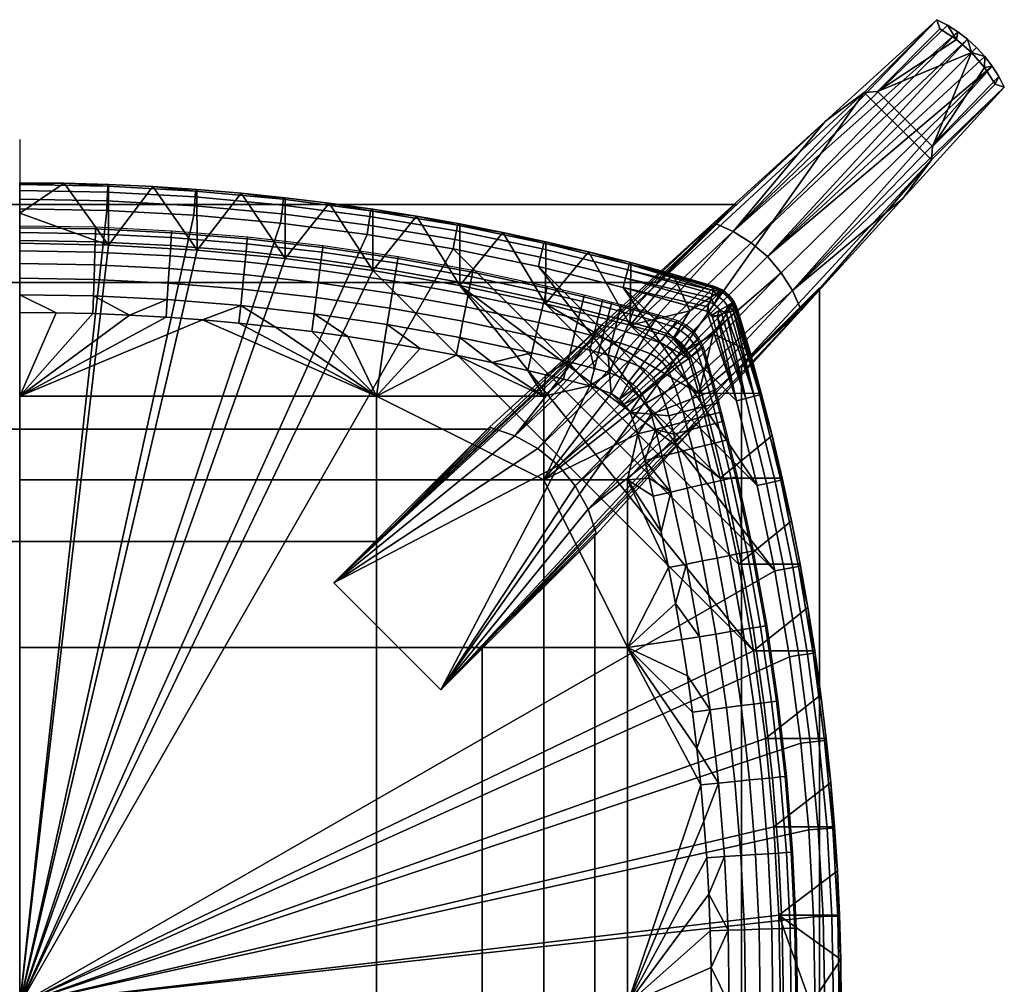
# Model space of a CAD drawing. Header units: millimetres. Extents: x -228 to 228, y -228 to 228.
# Tile 8 of 8: x 0 to 228, y 5 to 228. Entities that reach past the tile are written whole.
import ezdxf

# ---------------------------------------------------------------- set-up
doc = ezdxf.new("R2010")
doc.units = ezdxf.units.MM
doc.header["$MEASUREMENT"] = 0
for name, color, linetype in [('deska', 31, 'Continuous'), ('osy', 6, 'Continuous'), ('podnoz', 31, 'Continuous'), ('sedak', 140, 'Continuous')]:
    doc.layers.add(name, color=color, linetype=linetype)

msp = doc.modelspace()

# ---------------------------------------------------------------- linework, layer by layer
at = {"layer": 'osy'}
msp.add_lwpolyline([(0, 200), (0, -200)], dxfattribs=at)

# ---------------------------------------------------------------- meshes
at = {"layer": 'deska'}
mesh = msp.add_polyface(dxfattribs=at)
corners = [(20.53, 175.61, 730), (30.78, 189.14, 744), (41.02, 174.43, 730), (51.22, 187.61, 744), (61.42, 172.47, 730), (0, 183, 737), (0, 176, 730), (41.01, 188.47, 744), (61.41, 186.56, 744), (10.27, 189.9, 744), (20.53, 189.62, 744), (0, 190, 744), (71.56, 185.32, 744), (40.6, 186.74, 756.24), (40.7, 188.07, 754.21), (20.36, 189.2, 754.21), (20.31, 187.87, 756.24), (40.45, 184.71, 757.58), (20.24, 185.84, 757.58), (60.83, 184.85, 756.24), (60.98, 186.18, 754.21), (60.6, 182.83, 757.58), (10.27, 189.9, 752), (0, 190, 752), (0, 189.58, 754.21), (20.53, 189.62, 752), (30.78, 189.14, 752), (41.01, 188.47, 752), (51.22, 187.61, 752), (61.41, 186.56, 752), (81.17, 183.55, 754.21), (71.56, 185.32, 752), (0, 188.25, 756.24), (0, 186.21, 757.58), (0, 184, 758), (20.16, 183.63, 758), (40.28, 182.51, 758), (60.36, 180.64, 758), (10.27, 189.9, 744), (0, 190, 744), (30.78, 189.14, 744), (20.53, 189.62, 744), (51.22, 187.61, 744), (41.01, 188.47, 744), (71.56, 185.32, 744), (61.41, 186.56, 744)]
mesh.append_faces([[corners[k] for k in face] for face in [(0, 1, 2, 2), (3, 4, 2, 2), (5, 0, 6, 6), (2, 7, 3, 3), (7, 2, 1, 1), (4, 3, 8, 8), (9, 10, 0, 0), (1, 0, 10, 10), (9, 5, 11, 11), (8, 12, 4, 4), (9, 0, 5, 5), (13, 14, 15, 16), (17, 13, 16, 18), (19, 20, 14, 13), (21, 19, 13, 17), (22, 23, 24, 24), (15, 25, 22, 22), (14, 26, 25, 15), (27, 26, 14, 14), (15, 22, 24, 24), (20, 28, 27, 14), (20, 29, 28, 28), (30, 31, 29, 20), (32, 16, 15, 24), (16, 32, 33, 18), (34, 35, 18, 33), (21, 17, 36, 37), (17, 18, 35, 36), (23, 22, 38, 39), (25, 26, 40, 41), (22, 25, 41, 38), (27, 28, 42, 43), (29, 31, 44, 45), (28, 29, 45, 42), (26, 27, 43, 40)]])
mesh = msp.add_polyface(dxfattribs=at)
corners = [(61.42, 172.47, 730), (71.56, 185.32, 744), (81.68, 169.74, 730), (91.76, 182.29, 744), (101.77, 166.25, 730), (121.64, 162.02, 730), (111.76, 178.53, 744), (121.68, 176.37, 744), (101.78, 180.5, 744), (81.68, 183.9, 744), (80.98, 182.23, 756.24), (81.17, 183.55, 754.21), (60.98, 186.18, 754.21), (60.83, 184.85, 756.24), (80.67, 180.21, 757.58), (60.6, 182.83, 757.58), (101.01, 178.86, 756.24), (101.26, 180.17, 754.21), (100.64, 176.86, 757.58), (120.91, 174.75, 756.24), (121.2, 176.05, 754.21), (120.46, 172.76, 757.58), (140.64, 169.9, 756.24), (140.98, 171.19, 754.21), (140.12, 167.93, 757.58), (71.56, 185.32, 752), (81.68, 183.9, 752), (60.36, 180.64, 758), (80.35, 178.03, 758), (100.23, 174.69, 758), (91.76, 182.29, 752), (101.78, 180.5, 752), (111.76, 178.53, 752), (121.68, 176.37, 752), (131.54, 174.04, 752), (141.33, 171.53, 752), (119.97, 170.61, 758), (81.68, 183.9, 744), (71.56, 185.32, 744), (91.76, 182.29, 744), (111.76, 178.53, 744), (101.78, 180.5, 744), (131.54, 174.04, 744), (121.68, 176.37, 744), (141.33, 171.53, 744)]
mesh.append_faces([[corners[k] for k in face] for face in [(0, 1, 2, 2), (2, 3, 4, 4), (5, 6, 7, 7), (4, 8, 6, 6), (1, 9, 2, 2), (8, 4, 3, 3), (9, 3, 2, 2), (10, 11, 12, 13), (14, 10, 13, 15), (16, 17, 11, 10), (18, 16, 10, 14), (19, 20, 17, 16), (21, 19, 16, 18), (22, 23, 20, 19), (24, 22, 19, 21), (25, 11, 26, 26), (14, 15, 27, 28), (28, 29, 18, 14), (26, 11, 30, 30), (17, 31, 30, 30), (17, 32, 31, 31), (17, 20, 32, 32), (33, 32, 20, 20), (34, 33, 20, 20), (23, 35, 34, 34), (20, 23, 34, 34), (21, 18, 29, 36), (17, 30, 11, 11), (37, 38, 25, 26), (26, 30, 39, 37), (31, 32, 40, 41), (30, 31, 41, 39), (33, 34, 42, 43), (34, 35, 44, 42), (32, 33, 43, 40)]])
mesh = msp.add_polyface(dxfattribs=at)
corners = [(0, 0, 758), (183.63, 20.15, 758), (182.51, 40.28, 758), (184, 0, 758), (180.64, 60.36, 758), (178.03, 80.35, 758), (174.69, 100.23, 758), (170.61, 119.97, 758), (119.97, 170.61, 758), (165.8, 139.55, 758), (139.55, 165.8, 758), (100.23, 174.69, 758), (80.35, 178.03, 758), (60.36, 180.64, 758), (40.28, 182.51, 758), (20.16, 183.63, 758), (0, 184, 758), (160.39, 155.01, 737), (157.06, 141.24, 730), (154.78, 149.33, 730), (172.47, 61.42, 730), (174.43, 41.02, 730), (0, 0, 730), (101.77, 166.25, 730), (166.25, 101.77, 730), (169.74, 81.68, 730), (175.61, 20.53, 730), (141.24, 157.06, 730), (154.78, 149.33, 730), (157.06, 141.24, 730), (162.02, 121.64, 730), (121.64, 162.02, 730), (154, 151.14, 730), (151.14, 154, 730), (176, 0, 730), (149.33, 154.78, 730), (81.68, 169.74, 730), (61.42, 172.47, 730), (41.02, 174.43, 730), (20.53, 175.61, 730), (0, 176, 730), (154, 151.14, 730)]
mesh.append_faces([[corners[k] for k in face] for face in [(0, 1, 2, 2), (0, 3, 1, 1), (4, 5, 0, 0), (0, 5, 6, 6), (6, 7, 8, 8), (0, 2, 4, 4), (7, 9, 10, 10), (10, 8, 7, 7), (8, 11, 6, 6), (0, 6, 11, 11), (12, 13, 0, 0), (0, 11, 12, 12), (14, 15, 0, 0), (0, 13, 14, 14), (15, 16, 0, 0), (17, 18, 19, 19), (20, 21, 22, 22), (23, 24, 25, 25), (22, 25, 20, 20), (26, 22, 21, 21), (27, 28, 29, 29), (29, 30, 31, 31), (32, 28, 33, 33), (24, 23, 30, 30), (22, 26, 34, 34), (35, 33, 28, 28), (27, 35, 28, 28), (36, 25, 22, 22), (36, 22, 37, 37), (36, 23, 25, 25), (38, 22, 39, 39), (22, 38, 37, 37), (39, 22, 40, 40), (19, 41, 17, 17)]])
mesh = msp.add_polyface(dxfattribs=at)
corners = [(101.77, 166.25, 730), (111.76, 178.53, 744), (121.64, 162.02, 730), (121.68, 176.37, 744), (131.54, 174.04, 744), (155.01, 160.39, 737), (149.33, 154.78, 730), (141.24, 157.06, 730), (151.05, 168.85, 744), (141.33, 171.53, 744), (160.69, 166, 744), (160.27, 158.94, 758), (159.77, 159.77, 758), (158.94, 160.27, 758), (159.38, 160.07, 758), (139.55, 165.8, 758), (165.8, 139.55, 758), (152.75, 152.75, 730), (154, 151.14, 730), (151.14, 154, 730), (141.24, 157.06, 730), (157.06, 141.24, 730), (121.64, 162.02, 730), (162.02, 121.64, 730), (101.77, 166.25, 730), (159.26, 161.31, 757.9), (140.98, 171.19, 754.21), (151.05, 168.85, 752), (141.33, 171.53, 752), (160.66, 165.91, 753.09), (160.69, 166, 752), (160.57, 165.6, 754.21), (160.4, 165.07, 755.28), (119.97, 170.61, 758), (140.12, 167.93, 757.58), (120.46, 172.76, 757.58), (159.9, 163.41, 757.02), (160.18, 164.32, 756.24), (140.64, 169.9, 756.24), (159.58, 162.38, 757.58), (164.01, 164.01, 744), (152.75, 152.75, 730), (151.14, 154, 730), (162.45, 165.22, 744), (165.23, 162.45, 744), (154, 151.14, 730), (151.05, 168.85, 744), (141.33, 171.53, 744), (160.69, 166, 748), (160.69, 166, 744)]
mesh.append_faces([[corners[k] for k in face] for face in [(0, 1, 2, 2), (3, 4, 2, 2), (5, 6, 7, 7), (8, 5, 7, 7), (9, 8, 7, 7), (8, 10, 5, 5), (4, 9, 7, 7), (4, 7, 2, 2), (11, 12, 13, 13), (13, 12, 14, 14), (15, 16, 13, 13), (17, 18, 19, 19), (20, 21, 22, 22), (22, 23, 24, 24), (14, 25, 13, 13), (26, 27, 28, 28), (26, 29, 27, 27), (30, 27, 29, 29), (26, 31, 29, 29), (26, 32, 31, 31), (33, 15, 34, 35), (34, 36, 37, 38), (36, 34, 39, 39), (15, 25, 39, 34), (15, 13, 25, 25), (32, 38, 37, 37), (32, 26, 38, 38), (40, 41, 42, 43), (44, 45, 41, 40), (43, 42, 5, 5), (6, 5, 42, 42), (28, 27, 46, 47), (48, 27, 30, 30), (48, 49, 46, 46), (48, 46, 27, 27)]])
mesh = msp.add_polyface(dxfattribs=at)
corners = [(162.76, 162.76, 756.24), (163.7, 161.57, 756.24), (164.85, 162.26, 754.21), (163.71, 163.71, 754.21), (161.33, 161.33, 757.58), (161.96, 160.52, 757.58), (161.57, 163.7, 756.24), (162.26, 164.85, 754.21), (160.52, 161.96, 757.58), (165.07, 160.4, 755.28), (165.6, 160.57, 754.21), (165.91, 160.66, 753.09), (165.66, 161.61, 752), (165.21, 162.47, 752), (164.66, 163.28, 752), (164.01, 164.01, 752), (163.28, 164.66, 752), (162.47, 165.21, 752), (161.61, 165.66, 752), (160.66, 165.91, 753.09), (160.69, 166, 752), (160.57, 165.6, 754.21), (160.4, 165.07, 755.28), (160.18, 164.32, 756.24), (159.9, 163.41, 757.02), (159.38, 160.07, 758), (159.58, 162.38, 757.58), (159.26, 161.31, 757.9), (166, 160.69, 748), (166, 160.69, 744), (165.23, 162.45, 744), (164.01, 164.01, 744), (162.45, 165.22, 744), (160.69, 166, 748), (160.69, 166, 744), (162.45, 165.22, 744), (155.01, 160.39, 737), (160.69, 166, 744)]
mesh.append_faces([[corners[k] for k in face] for face in [(0, 1, 2, 3), (4, 5, 1, 0), (6, 0, 3, 7), (8, 4, 0, 6), (2, 9, 10, 10), (10, 11, 2, 2), (2, 12, 13, 13), (3, 2, 13, 14), (15, 3, 14, 14), (1, 9, 2, 2), (11, 12, 2, 2), (7, 3, 16, 17), (18, 7, 17, 17), (19, 18, 20, 20), (19, 21, 7, 7), (21, 22, 7, 7), (19, 7, 18, 18), (6, 7, 22, 22), (8, 6, 23, 24), (25, 8, 26, 27), (8, 24, 26, 26), (23, 6, 22, 22), (3, 15, 16, 16), (28, 29, 30, 30), (12, 28, 30, 30), (31, 14, 13, 30), (18, 32, 33, 33), (32, 34, 33, 33), (32, 17, 16, 31), (30, 13, 12, 12), (31, 15, 14, 14), (33, 20, 18, 18), (32, 18, 17, 17), (31, 16, 15, 15), (35, 36, 37, 37)]])
mesh = msp.add_polyface(dxfattribs=at)
corners = [(165.91, 160.66, 753.09), (168.85, 151.05, 752), (166, 160.69, 752), (171.19, 140.98, 754.21), (171.53, 141.33, 752), (165.6, 160.57, 754.21), (165.07, 160.4, 755.28), (169.9, 140.64, 756.24), (164.32, 160.18, 756.24), (163.41, 159.9, 757.02), (167.93, 140.12, 757.58), (162.38, 159.58, 757.58), (161.31, 159.26, 757.9), (165.8, 139.55, 758), (160.27, 158.94, 758), (158.94, 160.27, 758), (160.07, 159.38, 758), (159.77, 159.77, 758), (166, 160.69, 748), (171.53, 141.33, 744), (168.85, 151.05, 744), (166, 160.69, 744), (168.85, 151.05, 744), (160.39, 155.01, 737), (166, 160.69, 744), (171.53, 141.33, 744), (157.06, 141.24, 730), (165.66, 161.61, 752), (163.7, 161.57, 756.24), (161.96, 160.52, 757.58), (161.33, 161.33, 757.58), (160.52, 161.96, 757.58), (159.38, 160.07, 758), (165.23, 162.45, 744), (154, 151.14, 730)]
mesh.append_faces([[corners[k] for k in face] for face in [(0, 1, 2, 2), (3, 4, 1, 1), (5, 3, 0, 0), (1, 0, 3, 3), (3, 5, 6, 6), (7, 6, 8, 8), (7, 8, 9, 9), (10, 11, 12, 12), (13, 12, 14, 14), (11, 10, 9, 9), (9, 10, 7, 7), (12, 13, 10, 10), (7, 3, 6, 6), (13, 14, 15, 15), (16, 17, 14, 14), (18, 2, 1, 1), (1, 4, 19, 20), (20, 21, 18, 18), (1, 20, 18, 18), (22, 23, 24, 24), (22, 25, 26, 26), (23, 22, 26, 26), (27, 0, 2, 2), (28, 9, 8, 8), (29, 12, 11, 11), (11, 9, 29, 29), (29, 16, 12, 12), (12, 16, 14, 14), (16, 29, 30, 17), (28, 29, 9, 9), (28, 8, 6, 6), (17, 30, 31, 32), (18, 27, 2, 2), (33, 24, 23, 23), (34, 33, 23, 23)]])
mesh = msp.add_polyface(dxfattribs=at)
corners = [(174.75, 120.91, 756.24), (176.05, 121.2, 754.21), (171.19, 140.98, 754.21), (169.9, 140.64, 756.24), (172.76, 120.46, 757.58), (167.93, 140.12, 757.58), (178.86, 101.01, 756.24), (180.17, 101.26, 754.21), (176.86, 100.64, 757.58), (182.23, 80.98, 756.24), (183.55, 81.17, 754.21), (180.21, 80.68, 757.58), (184.85, 60.83, 756.24), (186.18, 60.98, 754.21), (182.83, 60.6, 757.58), (174.04, 131.54, 752), (171.53, 141.33, 752), (176.37, 121.68, 752), (178.53, 111.76, 752), (180.5, 101.78, 752), (182.29, 91.76, 752), (165.8, 139.55, 758), (170.61, 119.97, 758), (174.69, 100.23, 758), (178.03, 80.35, 758), (183.9, 81.68, 752), (185.32, 71.56, 752), (180.64, 60.36, 758), (174.04, 131.54, 744), (171.53, 141.33, 744), (178.53, 111.76, 744), (176.37, 121.68, 744), (182.29, 91.76, 744), (180.5, 101.78, 744), (183.9, 81.68, 744), (185.32, 71.56, 744), (162.02, 121.64, 730), (157.06, 141.24, 730), (171.53, 141.33, 744), (174.04, 131.54, 744), (166.25, 101.77, 730), (176.37, 121.68, 744), (178.53, 111.76, 744), (169.74, 81.68, 730), (180.5, 101.78, 744), (182.29, 91.76, 744), (172.47, 61.42, 730), (183.9, 81.68, 744), (185.32, 71.56, 744)]
mesh.append_faces([[corners[k] for k in face] for face in [(0, 1, 2, 3), (4, 0, 3, 5), (6, 7, 1, 0), (8, 6, 0, 4), (9, 10, 7, 6), (11, 9, 6, 8), (12, 13, 10, 9), (14, 12, 9, 11), (2, 15, 16, 16), (1, 17, 15, 15), (1, 18, 17, 17), (7, 19, 18, 1), (20, 19, 7, 7), (2, 1, 15, 15), (4, 5, 21, 22), (8, 4, 22, 23), (23, 24, 11, 8), (10, 25, 20, 20), (10, 26, 25, 25), (14, 11, 24, 27), (10, 20, 7, 7), (16, 15, 28, 29), (17, 18, 30, 31), (19, 20, 32, 33), (18, 19, 33, 30), (15, 17, 31, 28), (20, 25, 34, 32), (25, 26, 35, 34), (36, 37, 38, 39), (40, 36, 41, 42), (43, 40, 44, 45), (46, 43, 47, 48), (36, 39, 41, 41), (43, 45, 47, 47), (40, 42, 44, 44)]])
mesh = msp.add_polyface(dxfattribs=at)
corners = [(184, 0, 758), (186.21, 0, 757.58), (185.84, 20.24, 757.58), (183.63, 20.15, 758), (184.71, 40.45, 757.58), (182.51, 40.28, 758), (186.74, 40.6, 756.24), (188.07, 40.7, 754.21), (186.18, 60.98, 754.21), (184.85, 60.83, 756.24), (182.83, 60.6, 757.58), (187.87, 20.31, 756.24), (189.2, 20.36, 754.21), (186.56, 61.41, 752), (185.32, 71.56, 752), (183.55, 81.17, 754.21), (187.61, 51.22, 752), (188.47, 41.01, 752), (189.14, 30.78, 752), (189.62, 20.53, 752), (189.9, 10.27, 752), (190, 0, 752), (189.58, 0, 754.21), (180.64, 60.36, 758), (188.25, 0, 756.24), (187.61, 51.22, 744), (186.56, 61.41, 744), (185.32, 71.56, 744), (189.14, 30.78, 744), (188.47, 41.01, 744), (189.9, 10.27, 744), (189.62, 20.53, 744), (190, 0, 744), (189.9, 10.27, 744), (183, 0, 737), (175.61, 20.53, 730), (176, 0, 730), (174.43, 41.02, 730), (188.47, 41.01, 744), (189.14, 30.78, 744), (172.47, 61.42, 730), (186.56, 61.41, 744), (187.61, 51.22, 744), (189.62, 20.53, 744), (190, 0, 744), (185.32, 71.56, 744)]
mesh.append_faces([[corners[k] for k in face] for face in [(0, 1, 2, 3), (3, 2, 4, 5), (6, 7, 8, 9), (4, 6, 9, 10), (11, 12, 7, 6), (2, 11, 6, 4), (8, 13, 14, 15), (16, 13, 8, 8), (7, 17, 16, 16), (7, 18, 17, 17), (18, 12, 19, 19), (7, 12, 18, 18), (20, 19, 12, 12), (21, 20, 22, 22), (8, 7, 16, 16), (4, 10, 23, 5), (11, 24, 22, 12), (20, 12, 22, 22), (24, 11, 2, 1), (13, 16, 25, 26), (14, 13, 26, 27), (17, 18, 28, 29), (19, 20, 30, 31), (20, 21, 32, 30), (18, 19, 31, 28), (16, 17, 29, 25), (33, 34, 35, 35), (35, 34, 36, 36), (35, 37, 38, 39), (37, 40, 41, 42), (37, 42, 38, 38), (35, 39, 43, 43), (34, 33, 44, 44), (35, 43, 33, 33), (40, 45, 41, 41)]])
at = {"layer": 'podnoz'}
mesh = msp.add_polyface(dxfattribs=at)
corners = [(184.97, 165.26, 330), (166.97, 147.7, 295), (166.97, 147.26, 330), (184.97, 165.7, 295), (211.16, 198.4), (220.15, 220.15), (223.15, 216.67), (216.67, 223.15), (198.4, 211.16), (225.59, 212.83), (212.83, 225.59), (225.59, 212.83), (227.74, 212.16, 2), (210.88, 195.29, 2), (211.16, 198.4), (226.44, 214.61, 2), (227.74, 212.16, 2), (225.59, 212.83), (223.15, 216.67), (224.92, 216.96, 2), (220.15, 220.15), (223.2, 219.2, 2), (212.83, 225.59), (212.16, 227.74, 2), (214.61, 226.44, 2), (216.67, 223.15), (216.96, 224.93, 2), (219.2, 223.2, 2), (221.29, 221.29, 2), (198.4, 211.16), (195.29, 210.87, 2), (212.16, 227.74, 2), (212.83, 225.59), (211.16, 198.4), (210.88, 195.29, 2), (195.29, 210.87, 2), (198.4, 211.16), (97.41, 72.66, 730), (195.29, 210.87, 2), (210.88, 195.29, 2), (186.4, 204.27, 184.03), (212.16, 227.74, 2), (195.29, 210.87, 2), (204.27, 186.4, 184.03), (210.88, 195.29, 2), (227.74, 212.16, 2), (180.73, 160.57, 366.04), (227.74, 212.16, 2), (178.76, 165.06, 366.04), (204.27, 186.4, 184.03), (226.44, 214.61, 2), (224.92, 216.96, 2), (172.93, 172.93, 366.04), (223.2, 219.2, 2), (131.49, 114.5, 730), (157.12, 134.66, 548.03), (180.73, 160.57, 366.04), (221.29, 221.29, 2), (219.2, 223.2, 2), (169.21, 176.14, 366.04), (216.96, 224.93, 2), (212.16, 227.74, 2), (165.06, 178.76, 366.04), (214.61, 226.44, 2), (186.4, 204.27, 184.03), (160.57, 180.73, 366.04), (176.14, 169.21, 366.04), (128.51, 119.86, 730)]
mesh.append_faces([[corners[k] for k in face] for face in [(0, 1, 2, 2), (1, 0, 3, 3), (4, 5, 6, 6), (7, 5, 8, 8), (8, 5, 4, 4), (4, 6, 9, 9), (10, 7, 8, 8), (11, 12, 13, 14), (15, 16, 17, 17), (18, 19, 15, 17), (18, 20, 21, 21), (22, 23, 24, 25), (25, 26, 27, 20), (18, 21, 19, 19), (20, 28, 21, 21), (25, 24, 26, 26), (20, 27, 28, 28), (29, 30, 31, 32), (33, 34, 35, 36), (37, 38, 39, 39), (40, 41, 42, 42), (43, 44, 45, 45), (46, 44, 43, 43), (47, 48, 49, 49), (47, 50, 48, 48), (51, 48, 50, 50), (52, 51, 53, 53), (54, 55, 56, 56), (48, 56, 49, 49), (52, 53, 57, 57), (58, 59, 52, 52), (57, 58, 52, 52), (58, 60, 59, 59), (61, 62, 63, 63), (63, 62, 60, 60), (61, 64, 62, 62), (60, 62, 59, 59), (65, 62, 64, 64), (51, 52, 66, 66), (51, 66, 48, 48), (67, 48, 66, 66)]])
mesh = msp.add_polyface(dxfattribs=at)
corners = [(133, 108.25, 730), (107, 82.88, 680), (107, 82.25, 730), (133, 108.88, 680), (165.26, 184.97, 330), (147.26, 166.97, 330), (147.7, 166.97, 295), (165.7, 184.97, 295), (-165.26, 184.97, 330), (165.26, 184.97, 330), (165.7, 184.97, 295), (-165.7, 184.97, 295), (147.26, 166.97, 330), (-147.26, 166.97, 330), (-147.7, 166.97, 295), (147.7, 166.97, 295), (-165.26, 184.97, 330), (-147.26, 166.97, 330), (147.26, 166.97, 330), (165.26, 184.97, 330), (-165.7, 184.97, 295), (165.7, 184.97, 295), (147.7, 166.97, 295), (-147.7, 166.97, 295), (82.88, 107, 680), (108.88, 133, 680), (108.25, 133, 730), (82.25, 107, 730), (-82.88, 107, 680), (82.88, 107, 680), (82.25, 107, 730), (-82.25, 107, 730), (-108.25, 133, 730), (108.25, 133, 730), (108.88, 133, 680), (-108.88, 133, 680), (-108.25, 133, 730), (-82.25, 107, 730), (82.25, 107, 730), (108.25, 133, 730), (-108.88, 133, 680), (108.88, 133, 680), (82.88, 107, 680), (-82.88, 107, 680), (195.29, 210.87, 2), (97.41, 72.66, 730), (72.66, 97.41, 730), (72.66, 97.41, 730), (186.4, 204.27, 184.03), (195.29, 210.87, 2), (134.66, 157.12, 548.03), (160.57, 180.73, 366.04), (108.68, 133.43, 730), (157.12, 134.66, 548.03), (97.41, 72.66, 730), (180.73, 160.57, 366.04), (210.88, 195.29, 2), (133.43, 108.68, 730), (72.66, 97.41, 730), (124.59, 124.59, 730), (119.87, 128.51, 730), (97.41, 72.66, 730), (128.51, 119.86, 730), (114.5, 131.49, 730), (133.43, 108.68, 730), (131.49, 114.5, 730), (108.68, 133.43, 730), (131.49, 114.5, 730), (133.43, 108.68, 730), (157.12, 134.66, 548.03), (128.51, 119.86, 730), (178.76, 165.06, 366.04), (180.73, 160.57, 366.04), (119.87, 128.51, 730), (169.21, 176.14, 366.04), (165.06, 178.76, 366.04), (114.5, 131.49, 730), (124.59, 124.59, 730), (172.93, 172.93, 366.04), (160.57, 180.73, 366.04), (134.66, 157.12, 548.03), (108.68, 133.43, 730), (176.14, 169.21, 366.04)]
mesh.append_faces([[corners[k] for k in face] for face in [(0, 1, 2, 2), (1, 0, 3, 3), (4, 5, 6, 6), (6, 7, 4, 4), (8, 9, 10, 11), (12, 13, 14, 15), (16, 17, 18, 19), (20, 21, 22, 23), (24, 25, 26, 26), (26, 27, 24, 24), (28, 29, 30, 31), (32, 33, 34, 35), (36, 37, 38, 39), (40, 41, 42, 43), (44, 45, 46, 46), (47, 48, 49, 49), (50, 51, 47, 47), (48, 47, 51, 51), (47, 52, 50, 50), (53, 54, 55, 55), (56, 55, 54, 54), (54, 53, 57, 57), (58, 59, 60, 60), (59, 61, 62, 62), (63, 58, 60, 60), (58, 61, 59, 59), (64, 65, 61, 61), (61, 65, 62, 62), (66, 58, 63, 63), (67, 68, 69, 69), (70, 67, 71, 71), (72, 71, 67, 67), (73, 74, 75, 75), (76, 73, 75, 75), (73, 77, 78, 74), (76, 79, 80, 80), (80, 81, 76, 76), (75, 79, 76, 76), (77, 70, 82, 82), (77, 82, 78, 78)]])
mesh = msp.add_polyface(dxfattribs=at)
corners = [(107, -82.88, 680), (133, -108.88, 680), (133, -108.25, 730), (107, -82.25, 730), (107, 82.88, 680), (107, -82.88, 680), (107, -82.25, 730), (107, 82.25, 730), (133, 108.25, 730), (133, -108.25, 730), (133, -108.88, 680), (133, 108.88, 680), (133, 108.25, 730), (107, 82.25, 730), (107, -82.25, 730), (133, -108.25, 730), (133, 108.88, 680), (133, -108.88, 680), (107, -82.88, 680), (107, 82.88, 680), (184.97, -165.26, 330), (166.97, -147.26, 330), (166.97, -147.7, 295), (184.97, -165.7, 295), (184.97, 165.26, 330), (184.97, -165.26, 330), (184.97, -165.7, 295), (184.97, 165.7, 295), (166.97, -147.26, 330), (166.97, 147.26, 330), (166.97, 147.7, 295), (166.97, -147.7, 295), (184.97, 165.26, 330), (166.97, 147.26, 330), (166.97, -147.26, 330), (184.97, -165.26, 330), (184.97, 165.7, 295), (184.97, -165.7, 295), (166.97, -147.7, 295), (166.97, 147.7, 295), (82.25, -107, 730), (108.25, -133, 730), (108.88, -133, 680), (82.88, -107, 680), (195.29, -210.87, 2), (72.66, -97.41, 730), (97.41, -72.66, 730), (134.66, -157.12, 548.03), (72.66, -97.41, 730), (160.57, -180.73, 366.04), (186.4, -204.27, 184.03), (108.68, -133.43, 730), (157.12, -134.66, 548.03), (180.73, -160.57, 366.04), (97.41, -72.66, 730), (210.88, -195.29, 2), (133.43, -108.68, 730), (72.66, -97.41, 730), (119.87, -128.51, 730), (124.59, -124.59, 730), (128.51, -119.86, 730), (97.41, -72.66, 730), (114.5, -131.49, 730), (133.43, -108.68, 730), (131.49, -114.5, 730), (108.68, -133.43, 730), (131.49, -114.5, 730), (180.73, -160.57, 366.04), (157.12, -134.66, 548.03), (133.43, -108.68, 730), (128.51, -119.86, 730), (178.76, -165.06, 366.04), (119.87, -128.51, 730), (165.06, -178.76, 366.04), (169.21, -176.14, 366.04), (114.5, -131.49, 730), (172.93, -172.93, 366.04), (124.59, -124.59, 730), (134.66, -157.12, 548.03), (160.57, -180.73, 366.04), (108.68, -133.43, 730), (176.14, -169.21, 366.04)]
mesh.append_faces([[corners[k] for k in face] for face in [(0, 1, 2, 2), (2, 3, 0, 0), (4, 5, 6, 7), (8, 9, 10, 11), (12, 13, 14, 15), (16, 17, 18, 19), (20, 21, 22, 22), (22, 23, 20, 20), (24, 25, 26, 27), (28, 29, 30, 31), (32, 33, 34, 35), (36, 37, 38, 39), (40, 41, 42, 42), (42, 43, 40, 40), (44, 45, 46, 46), (47, 48, 49, 49), (50, 49, 48, 48), (48, 47, 51, 51), (52, 53, 54, 54), (55, 54, 53, 53), (54, 56, 52, 52), (57, 58, 59, 59), (59, 60, 61, 61), (62, 58, 57, 57), (57, 59, 61, 61), (63, 61, 64, 64), (61, 60, 64, 64), (65, 62, 57, 57), (66, 67, 68, 68), (66, 68, 69, 69), (70, 71, 66, 66), (67, 66, 71, 71), (72, 73, 74, 74), (75, 73, 72, 72), (72, 74, 76, 77), (75, 78, 79, 79), (78, 75, 80, 80), (73, 75, 79, 79), (77, 81, 70, 70), (77, 76, 81, 81), (70, 81, 71, 71)]])
at = {"layer": 'sedak'}
mesh = msp.add_polyface(dxfattribs=at)
corners = [(17.57, 179.32, 759.56), (17.58, 179.71, 758), (0, 180, 758), (0, 179.6, 759.56), (17.53, 178.18, 761.03), (0, 178.47, 761.02), (17.47, 176.37, 762.37), (0, 176.65, 762.36), (17.4, 173.97, 763.58), (0, 174.24, 763.56), (17.3, 171.03, 764.61), (0, 171.3, 764.6), (17.19, 167.63, 765.45), (0, 167.9, 765.44), (17.07, 163.84, 766.08), (0, 164.11, 766.06), (35.12, 178.46, 759.57), (35.15, 178.85, 758), (35.05, 177.33, 761.05), (34.93, 175.53, 762.4), (34.78, 173.13, 763.62), (34.58, 170.2, 764.66), (34.36, 166.8, 765.5), (34.12, 163.01, 766.13), (52.64, 177.04, 759.59), (52.67, 177.42, 758), (52.53, 175.91, 761.08), (52.35, 174.13, 762.45), (52.12, 171.74, 763.68), (51.83, 168.82, 764.73), (51.5, 165.43, 765.58), (51.13, 161.64, 766.2), (70.09, 175.04, 759.6), (70.14, 175.42, 758), (69.95, 173.93, 761.11), (69.72, 172.15, 762.51), (69.41, 169.78, 763.75), (69.03, 166.88, 764.81), (68.59, 163.5, 765.67), (68.09, 159.72, 766.29), (87.48, 172.48, 759.62), (87.54, 172.86, 758), (87.3, 171.38, 761.15), (87.01, 169.62, 762.56), (86.62, 167.27, 763.82), (86.15, 164.38, 764.9), (85.6, 161.02, 765.76), (104.77, 169.35, 759.63), (104.84, 169.72, 758), (104.55, 168.26, 761.18), (104.21, 166.52, 762.6), (103.75, 164.18, 763.87), (103.18, 161.31, 764.95), (120.76, 160.52, 763.86), (121.3, 162.84, 762.6), (8.47, 159.93, 766.45), (16.93, 159.73, 766.46), (25.39, 159.38, 766.48)]
mesh.append_faces([[corners[k] for k in face] for face in [(0, 1, 2, 3), (4, 0, 3, 5), (6, 4, 5, 7), (8, 6, 7, 9), (10, 8, 9, 11), (12, 10, 11, 13), (14, 12, 13, 15), (16, 17, 1, 0), (18, 16, 0, 4), (19, 18, 4, 6), (20, 19, 6, 8), (21, 20, 8, 10), (22, 21, 10, 12), (23, 22, 12, 14), (24, 25, 17, 16), (26, 24, 16, 18), (27, 26, 18, 19), (28, 27, 19, 20), (29, 28, 20, 21), (30, 29, 21, 22), (31, 30, 22, 23), (32, 33, 25, 24), (34, 32, 24, 26), (35, 34, 26, 27), (36, 35, 27, 28), (37, 36, 28, 29), (38, 37, 29, 30), (39, 38, 30, 31), (40, 41, 33, 32), (42, 40, 32, 34), (43, 42, 34, 35), (44, 43, 35, 36), (45, 44, 36, 37), (46, 45, 37, 38), (47, 48, 41, 40), (49, 47, 40, 42), (50, 49, 42, 43), (51, 50, 43, 44), (52, 51, 44, 45), (53, 54, 50, 51), (15, 55, 56, 14), (14, 57, 23, 23)]])
mesh = msp.add_polyface(dxfattribs=at)
corners = [(121.95, 165.66, 759.63), (122.04, 166.03, 758), (104.84, 169.72, 758), (104.77, 169.35, 759.63), (121.7, 164.57, 761.18), (104.55, 168.26, 761.18), (121.3, 162.84, 762.6), (104.21, 166.52, 762.6), (130.49, 163.6, 759.63), (130.58, 163.97, 758), (130.22, 162.52, 761.17), (129.79, 160.79, 762.58), (129.21, 158.48, 763.83), (120.76, 160.52, 763.86), (128.51, 155.64, 764.9), (120.1, 157.68, 764.94), (127.68, 152.34, 765.73), (119.33, 154.36, 765.79), (126.76, 148.62, 766.31), (118.46, 150.63, 766.38), (134.74, 162.52, 759.63), (134.84, 162.89, 758), (134.47, 161.44, 761.16), (134.03, 159.72, 762.56), (133.43, 157.41, 763.81), (132.71, 154.57, 764.87), (131.86, 151.27, 765.7), (132.95, 147.03, 766.25), (136.88, 161.97, 759.62), (136.97, 162.34, 758), (136.59, 160.89, 761.15), (136.13, 159.17, 762.56), (135.52, 156.86, 763.8), (134.78, 154.03, 764.85), (133.91, 150.73, 765.68), (139.01, 161.4, 759.62), (139.1, 161.78, 758), (138.75, 160.31, 761.15), (138.32, 158.58, 762.55), (137.74, 156.27, 763.78), (137, 153.43, 764.83), (136.12, 150.14, 765.65), (142.02, 160.59, 759.6), (142.17, 160.95, 758), (141.6, 159.54, 761.12), (140.94, 157.87, 762.51), (140.06, 155.63, 763.75), (139, 152.87, 764.8), (137.79, 149.66, 765.63), (146.87, 158.04, 761), (147.52, 159.04, 759.52), (145.85, 156.43, 762.38), (144.49, 154.27, 763.63), (142.87, 151.62, 764.7), (141.01, 148.53, 765.56), (143.56, 147.4, 765.52), (145.93, 150.41, 764.64)]
mesh.append_faces([[corners[k] for k in face] for face in [(0, 1, 2, 3), (4, 0, 3, 5), (6, 4, 5, 7), (8, 9, 1, 0), (10, 8, 0, 4), (11, 10, 4, 6), (12, 11, 6, 13), (14, 12, 13, 15), (16, 14, 15, 17), (18, 16, 17, 19), (20, 21, 9, 8), (22, 20, 8, 10), (23, 22, 10, 11), (24, 23, 11, 12), (25, 24, 12, 14), (26, 25, 14, 16), (27, 26, 16, 18), (28, 29, 21, 20), (30, 28, 20, 22), (31, 30, 22, 23), (32, 31, 23, 24), (33, 32, 24, 25), (34, 33, 25, 26), (26, 27, 34, 34), (35, 36, 29, 28), (37, 35, 28, 30), (38, 37, 30, 31), (39, 38, 31, 32), (40, 39, 32, 33), (41, 40, 33, 34), (42, 43, 36, 35), (44, 42, 35, 37), (45, 44, 37, 38), (46, 45, 38, 39), (47, 46, 39, 40), (48, 47, 40, 41), (49, 50, 42, 44), (51, 49, 44, 45), (52, 51, 45, 46), (53, 52, 46, 47), (54, 53, 47, 48), (55, 56, 53, 54)]])
mesh = msp.add_polyface(dxfattribs=at)
corners = [(84.98, 157.24, 766.37), (85.6, 161.02, 765.76), (68.59, 163.5, 765.67), (68.09, 159.72, 766.29), (102.52, 157.97, 765.81), (103.18, 161.31, 764.95), (86.15, 164.38, 764.9), (101.78, 154.21, 766.42), (120.1, 157.68, 764.94), (120.76, 160.52, 763.86), (103.75, 164.18, 763.87), (119.33, 154.36, 765.79), (118.46, 150.63, 766.38), (0, 164.11, 766.06), (0, 160, 766.45), (8.47, 159.93, 766.45), (34.12, 163.01, 766.13), (33.85, 158.9, 766.51), (42.29, 158.28, 766.54), (51.13, 161.64, 766.2), (25.39, 159.38, 766.48), (17.07, 163.84, 766.08), (16.93, 159.73, 766.46), (59.14, 156.63, 766.61), (67.55, 155.6, 766.65), (92.64, 151.68, 766.73), (100.96, 150.1, 766.73), (109.26, 148.39, 766.71), (75.93, 154.43, 766.68), (84.3, 153.12, 766.71), (50.72, 157.52, 766.57), (82.5, 140.62, 767.18), (82.5, 121.25, 767.62), (121.25, 121.25, 767.19), (82.5, 82.5, 767.92), (121.25, 82.5, 767.62), (82.5, 0, 768), (121.25, 0, 767.81), (0, 121.25, 767.81), (0, 140.62, 767.34), (0, 82.5, 768), (0, 0, 768), (121.25, 140.62, 766.78)]
mesh.append_faces([[corners[k] for k in face] for face in [(0, 1, 2, 3), (4, 5, 6, 1), (7, 4, 1, 0), (8, 9, 10, 5), (11, 8, 5, 4), (12, 11, 4, 7), (13, 14, 15, 15), (16, 17, 18, 19), (16, 20, 17, 17), (20, 21, 22, 22), (19, 23, 24, 3), (0, 25, 26, 7), (12, 7, 27, 27), (3, 28, 29, 0), (23, 19, 30, 30), (30, 19, 18, 18), (28, 3, 24, 24), (25, 0, 29, 29), (7, 26, 27, 27), (31, 32, 33, 33), (34, 35, 33, 32), (36, 37, 35, 34), (38, 32, 31, 39), (40, 34, 32, 38), (41, 36, 34, 40), (24, 23, 31, 31), (30, 31, 23, 23), (28, 24, 31, 31), (28, 31, 29, 29), (30, 18, 31, 31), (20, 22, 39, 39), (22, 15, 39, 39), (15, 14, 39, 39), (18, 17, 39, 39), (20, 39, 17, 17), (25, 31, 26, 26), (31, 25, 29, 29), (42, 27, 26, 26), (31, 33, 42, 42), (31, 42, 26, 26), (31, 18, 39, 39)]])
mesh = msp.add_polyface(dxfattribs=at)
corners = [(147.52, 159.04, 759.52), (147.75, 159.39, 758), (142.17, 160.95, 758), (142.02, 160.59, 759.6), (151.78, 157.77, 759.47), (152.06, 158.12, 758), (150.97, 156.76, 760.92), (146.87, 158.04, 761), (149.69, 155.15, 762.29), (145.85, 156.43, 762.38), (147.99, 153.02, 763.55), (144.49, 154.27, 763.63), (145.93, 150.41, 764.64), (142.87, 151.62, 764.7), (153.77, 156.8, 759.46), (154.08, 157.14, 758), (152.88, 155.81, 760.9), (151.47, 154.24, 762.27), (149.6, 152.16, 763.52), (147.32, 149.62, 764.62), (144.71, 146.69, 765.51), (143.56, 147.4, 765.52), (155.49, 155.41, 759.45), (155.82, 155.74, 758), (154.52, 154.48, 760.88), (152.99, 153, 762.26), (150.97, 151.02, 763.51), (148.52, 148.62, 764.61), (145.71, 145.84, 765.5), (156.85, 153.69, 759.46), (157.2, 153.99, 758), (155.83, 152.84, 760.89), (154.22, 151.47, 762.27), (152.1, 149.65, 763.52), (149.53, 147.42, 764.62), (146.58, 144.84, 765.51), (143.32, 141.95, 766.14), (142.61, 142.75, 766.14), (157.79, 151.71, 759.47), (158.15, 151.98, 758), (156.76, 150.93, 760.92), (155.13, 149.69, 762.29), (152.96, 148.03, 763.55), (150.33, 146.01, 764.64), (147.31, 143.67, 765.52), (143.95, 141.05, 766.14), (159.06, 147.47, 759.52), (159.41, 147.69, 758), (158.04, 146.84, 760.99), (156.41, 145.85, 762.38), (154.24, 144.53, 763.63), (151.57, 142.93, 764.7), (148.48, 141.1, 765.56), (160.59, 142, 759.6), (160.96, 142.14, 758), (159.55, 141.58, 761.12), (157.87, 140.93, 762.51), (155.62, 140.06, 763.75)]
mesh.append_faces([[corners[k] for k in face] for face in [(0, 1, 2, 3), (4, 5, 1, 0), (6, 4, 0, 7), (8, 6, 7, 9), (10, 8, 9, 11), (12, 10, 11, 13), (14, 15, 5, 4), (16, 14, 4, 6), (17, 16, 6, 8), (18, 17, 8, 10), (19, 18, 10, 12), (20, 19, 12, 21), (22, 23, 15, 14), (24, 22, 14, 16), (25, 24, 16, 17), (26, 25, 17, 18), (27, 26, 18, 19), (28, 27, 19, 20), (29, 30, 23, 22), (31, 29, 22, 24), (32, 31, 24, 25), (33, 32, 25, 26), (34, 33, 26, 27), (35, 34, 27, 28), (36, 35, 28, 37), (38, 39, 30, 29), (40, 38, 29, 31), (41, 40, 31, 32), (42, 41, 32, 33), (43, 42, 33, 34), (44, 43, 34, 35), (45, 44, 35, 36), (46, 47, 39, 38), (48, 46, 38, 40), (49, 48, 40, 41), (50, 49, 41, 42), (51, 50, 42, 43), (52, 51, 43, 44), (53, 54, 47, 46), (55, 53, 46, 48), (56, 55, 48, 49), (57, 56, 49, 50)]])
mesh = msp.add_polyface(dxfattribs=at)
corners = [(136.46, 146.06, 766.2), (136.12, 150.14, 765.65), (133.91, 150.73, 765.68), (132.95, 147.03, 766.25), (137.79, 149.66, 765.63), (138.98, 145.07, 766.17), (141.01, 148.53, 765.56), (140.93, 144.05, 766.14), (143.56, 147.4, 765.52), (141.82, 143.44, 766.14), (144.71, 146.69, 765.51), (142.61, 142.75, 766.14), (145.71, 145.84, 765.5), (131.9, 142.99, 766.53), (126.76, 148.62, 766.31), (118.46, 150.63, 766.38), (117.52, 146.55, 766.67), (121.64, 145.57, 766.64), (136.82, 141.27, 766.47), (138.71, 139.93, 766.46), (125.75, 144.57, 766.6), (109.26, 148.39, 766.71), (139.83, 138.82, 766.46), (143.32, 141.95, 766.14), (143.95, 141.05, 766.14), (141.23, 136.9, 766.47), (146.04, 136.48, 766.2), (145.01, 139.07, 766.17), (142.99, 131.9, 766.53), (144.57, 125.75, 766.6), (147.03, 132.95, 766.25), (121.25, 121.25, 767.19), (121.25, 82.5, 767.62), (140.62, 82.5, 767.18), (121.25, 0, 767.81), (140.62, 0, 767.34), (148.39, 109.25, 766.71), (146.55, 117.52, 766.67), (140.62, 121.25, 766.78), (145.57, 121.64, 766.64), (121.25, 140.62, 766.78)]
mesh.append_faces([[corners[k] for k in face] for face in [(0, 1, 2, 3), (1, 0, 4, 4), (5, 6, 4, 0), (7, 8, 6, 5), (9, 10, 8, 7), (11, 12, 10, 9), (13, 3, 14, 14), (13, 0, 3, 3), (15, 16, 17, 14), (18, 5, 0, 0), (0, 13, 18, 18), (18, 19, 7, 5), (7, 19, 9, 9), (13, 14, 20, 20), (14, 17, 20, 20), (16, 15, 21, 21), (9, 19, 11, 11), (19, 22, 23, 11), (22, 24, 23, 23), (25, 26, 27, 27), (25, 28, 26, 26), (25, 27, 24, 24), (22, 25, 24, 24), (29, 30, 28, 28), (31, 32, 33, 33), (34, 35, 33, 32), (36, 37, 38, 38), (37, 39, 38, 38), (25, 22, 19, 19), (28, 38, 29, 29), (28, 25, 31, 31), (38, 31, 33, 33), (28, 31, 38, 38), (29, 38, 39, 39), (25, 19, 18, 18), (18, 13, 31, 31), (20, 40, 13, 13), (17, 40, 20, 20), (31, 25, 18, 18), (13, 40, 31, 31), (40, 17, 16, 16), (40, 16, 21, 21)]])
mesh = msp.add_polyface(dxfattribs=at)
corners = [(145.01, 139.07, 766.17), (148.48, 141.1, 765.56), (147.31, 143.67, 765.52), (143.95, 141.05, 766.14), (152.87, 139.02, 764.8), (155.62, 140.06, 763.75), (154.24, 144.53, 763.63), (151.57, 142.93, 764.7), (149.65, 137.81, 765.63), (146.04, 136.48, 766.2), (161.4, 139.01, 759.62), (161.78, 139.1, 758), (160.96, 142.14, 758), (160.59, 142, 759.6), (160.31, 138.75, 761.15), (159.55, 141.58, 761.12), (158.58, 138.32, 762.55), (157.87, 140.93, 762.51), (156.27, 137.74, 763.78), (153.43, 137, 764.83), (150.14, 136.12, 765.65), (161.97, 136.88, 759.62), (162.34, 136.97, 758), (160.89, 136.59, 761.15), (159.17, 136.13, 762.56), (156.86, 135.52, 763.8), (154.03, 134.78, 764.85), (150.73, 133.91, 765.68), (147.03, 132.95, 766.25), (162.52, 134.74, 759.63), (162.89, 134.84, 758), (161.44, 134.47, 761.16), (159.72, 134.03, 762.56), (157.41, 133.43, 763.81), (154.57, 132.7, 764.87), (151.27, 131.86, 765.7), (163.6, 130.49, 759.63), (163.97, 130.58, 758), (162.52, 130.22, 761.17), (160.79, 129.79, 762.58), (158.48, 129.21, 763.83), (155.64, 128.51, 764.9), (152.34, 127.68, 765.73), (148.62, 126.76, 766.31), (165.66, 121.95, 759.63), (166.03, 122.04, 758), (164.57, 121.7, 761.18), (162.84, 121.3, 762.6), (160.52, 120.76, 763.86), (157.68, 120.1, 764.94), (154.36, 119.33, 765.79), (150.63, 118.46, 766.38), (142.99, 131.9, 766.53), (144.57, 125.75, 766.6)]
mesh.append_faces([[corners[k] for k in face] for face in [(0, 1, 2, 3), (4, 5, 6, 7), (8, 4, 7, 1), (9, 8, 1, 0), (10, 11, 12, 13), (14, 10, 13, 15), (16, 14, 15, 17), (18, 16, 17, 5), (19, 18, 5, 4), (20, 19, 4, 8), (8, 9, 20, 20), (21, 22, 11, 10), (23, 21, 10, 14), (24, 23, 14, 16), (25, 24, 16, 18), (26, 25, 18, 19), (27, 26, 19, 20), (28, 27, 20, 9), (29, 30, 22, 21), (31, 29, 21, 23), (32, 31, 23, 24), (33, 32, 24, 25), (34, 33, 25, 26), (35, 34, 26, 27), (27, 28, 35, 35), (36, 37, 30, 29), (38, 36, 29, 31), (39, 38, 31, 32), (40, 39, 32, 33), (41, 40, 33, 34), (42, 41, 34, 35), (43, 42, 35, 28), (44, 45, 37, 36), (46, 44, 36, 38), (47, 46, 38, 39), (48, 47, 39, 40), (49, 48, 40, 41), (50, 49, 41, 42), (51, 50, 42, 43), (52, 28, 9, 9), (53, 43, 28, 28), (53, 51, 43, 43)]])
mesh = msp.add_polyface(dxfattribs=at)
corners = [(169.35, 104.77, 759.63), (169.72, 104.84, 758), (166.03, 122.04, 758), (165.66, 121.95, 759.63), (168.26, 104.55, 761.18), (164.57, 121.7, 761.18), (166.52, 104.21, 762.6), (162.84, 121.3, 762.6), (164.18, 103.75, 763.87), (160.52, 120.76, 763.86), (161.31, 103.18, 764.95), (157.68, 120.1, 764.94), (157.97, 102.52, 765.81), (154.36, 119.33, 765.79), (154.21, 101.78, 766.42), (150.63, 118.46, 766.38), (172.48, 87.48, 759.62), (172.86, 87.54, 758), (171.38, 87.3, 761.15), (169.62, 87.01, 762.56), (167.27, 86.62, 763.82), (164.38, 86.15, 764.9), (161.02, 85.6, 765.76), (157.24, 84.98, 766.37), (175.04, 70.09, 759.6), (175.43, 70.14, 758), (173.93, 69.95, 761.11), (172.15, 69.72, 762.51), (169.78, 69.41, 763.75), (166.88, 69.03, 764.81), (163.5, 68.59, 765.67), (159.72, 68.09, 766.29), (177.04, 52.64, 759.59), (177.43, 52.67, 758), (175.91, 52.53, 761.08), (174.13, 52.35, 762.45), (148.39, 109.25, 766.71), (150.1, 100.96, 766.73), (153.12, 84.3, 766.71), (154.43, 75.93, 766.68), (151.68, 92.64, 766.73), (144.57, 125.75, 766.6), (145.57, 121.64, 766.64), (146.55, 117.52, 766.67), (155.6, 67.55, 766.65), (156.63, 59.14, 766.61), (140.62, 121.25, 766.78), (140.62, 82.5, 767.18), (157.52, 50.72, 766.57)]
mesh.append_faces([[corners[k] for k in face] for face in [(0, 1, 2, 3), (4, 0, 3, 5), (6, 4, 5, 7), (8, 6, 7, 9), (10, 8, 9, 11), (12, 10, 11, 13), (14, 12, 13, 15), (16, 17, 1, 0), (18, 16, 0, 4), (19, 18, 4, 6), (20, 19, 6, 8), (21, 20, 8, 10), (22, 21, 10, 12), (23, 22, 12, 14), (24, 25, 17, 16), (26, 24, 16, 18), (27, 26, 18, 19), (28, 27, 19, 20), (29, 28, 20, 21), (30, 29, 21, 22), (31, 30, 22, 23), (32, 33, 25, 24), (34, 32, 24, 26), (35, 34, 26, 27), (15, 36, 37, 14), (23, 38, 39, 31), (23, 14, 40, 40), (15, 41, 42, 42), (15, 42, 43, 43), (36, 15, 43, 43), (23, 40, 38, 38), (44, 31, 39, 39), (40, 14, 37, 37), (45, 31, 44, 44), (36, 46, 37, 37), (37, 47, 40, 40), (47, 38, 40, 40), (46, 47, 37, 37), (44, 39, 47, 47), (39, 38, 47, 47), (48, 45, 47, 47), (47, 45, 44, 44)]])
mesh = msp.add_polyface(dxfattribs=at)
corners = [(171.74, 52.12, 763.68), (174.13, 52.35, 762.45), (172.15, 69.72, 762.51), (169.78, 69.41, 763.75), (168.82, 51.83, 764.73), (166.88, 69.03, 764.81), (165.43, 51.5, 765.58), (163.5, 68.59, 765.67), (161.64, 51.13, 766.2), (159.72, 68.09, 766.29), (178.46, 35.12, 759.57), (178.85, 35.15, 758), (177.43, 52.67, 758), (177.04, 52.64, 759.59), (177.33, 35.05, 761.05), (175.91, 52.53, 761.08), (175.53, 34.93, 762.4), (173.13, 34.78, 763.62), (170.2, 34.58, 764.66), (166.8, 34.36, 765.5), (163.01, 34.12, 766.13), (179.32, 17.57, 759.56), (179.71, 17.58, 758), (178.18, 17.53, 761.03), (176.38, 17.47, 762.37), (173.97, 17.4, 763.58), (171.03, 17.3, 764.61), (167.63, 17.19, 765.45), (163.84, 17.07, 766.08), (179.6, 0, 759.56), (180, 0, 758), (178.47, 0, 761.02), (176.66, 0, 762.36), (174.24, 0, 763.56), (171.3, 0, 764.6), (167.9, 0, 765.44), (164.11, 0, 766.06), (158.28, 42.29, 766.54), (158.9, 33.85, 766.51), (159.38, 25.39, 766.48), (156.63, 59.14, 766.61), (159.93, 8.47, 766.45), (157.52, 50.72, 766.57), (159.73, 16.93, 766.46), (160, 0, 766.45), (140.62, 0, 767.34), (140.62, 82.5, 767.18)]
mesh.append_faces([[corners[k] for k in face] for face in [(0, 1, 2, 3), (4, 0, 3, 5), (6, 4, 5, 7), (8, 6, 7, 9), (10, 11, 12, 13), (14, 10, 13, 15), (16, 14, 15, 1), (17, 16, 1, 0), (18, 17, 0, 4), (19, 18, 4, 6), (20, 19, 6, 8), (21, 22, 11, 10), (23, 21, 10, 14), (24, 23, 14, 16), (25, 24, 16, 17), (26, 25, 17, 18), (27, 26, 18, 19), (28, 27, 19, 20), (29, 30, 22, 21), (31, 29, 21, 23), (32, 31, 23, 24), (33, 32, 24, 25), (34, 33, 25, 26), (35, 34, 26, 27), (36, 35, 27, 28), (8, 37, 38, 20), (20, 39, 28, 28), (9, 40, 8, 8), (36, 28, 41, 41), (8, 40, 42, 42), (8, 42, 37, 37), (28, 39, 43, 43), (28, 43, 41, 41), (44, 36, 41, 41), (39, 20, 38, 38), (38, 45, 39, 39), (45, 43, 39, 39), (45, 44, 41, 41), (41, 43, 45, 45), (42, 45, 37, 37), (38, 37, 45, 45), (46, 45, 42, 42)]])

doc.saveas('drawing.dxf')
